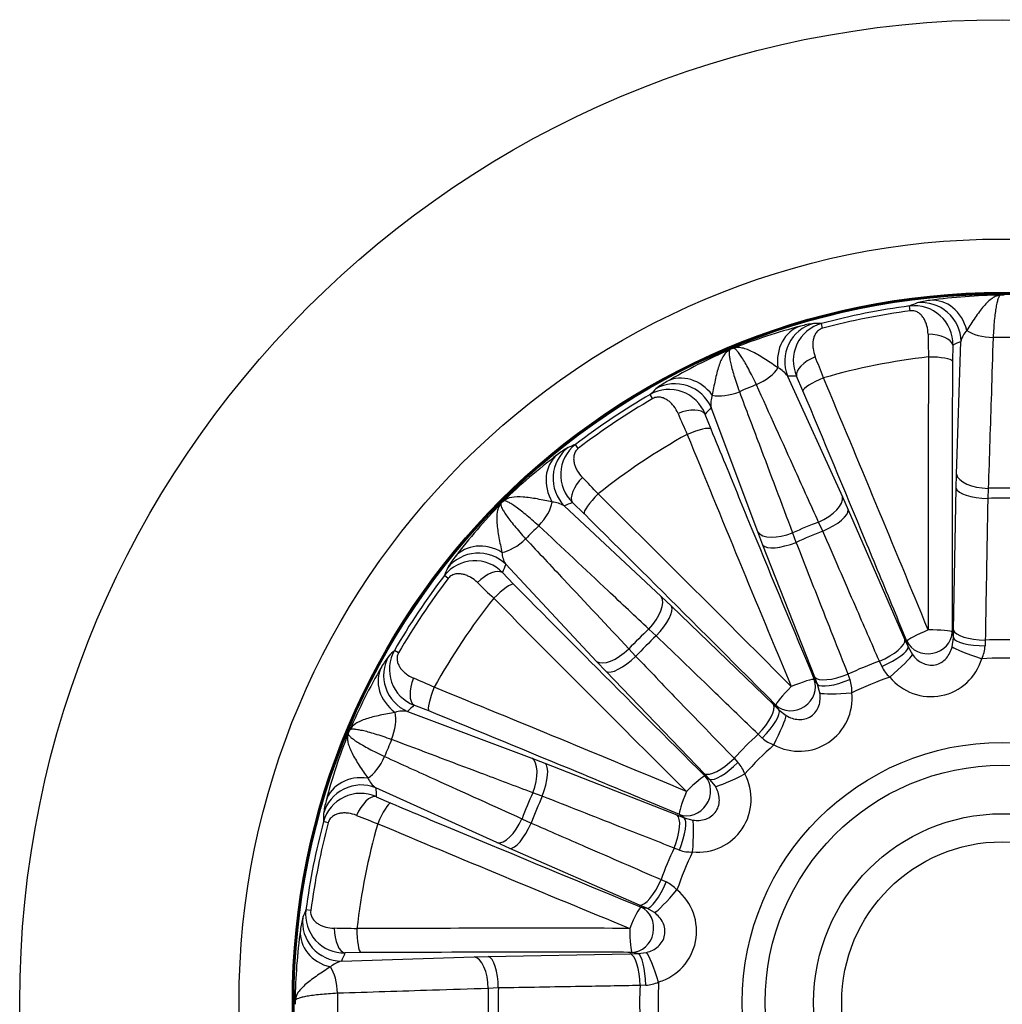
# Model space of a CAD drawing. Header units: millimetres. Extents: x 0 to 1485, y 0 to 1050.
# Tile 9 of 13: x 860 to 985, y 655 to 780. Entities that reach past the tile are written whole.
import ezdxf

# ---------------------------------------------------------------- set-up
doc = ezdxf.new("R2010")
doc.units = ezdxf.units.MM
doc.header["$LTSCALE"] = 5
doc.layers.add('CAP250G', color=7, linetype='Continuous')
doc.layers.add('Default', color=7, linetype='Continuous')

# ---------------------------------------------------------------- blocks, each defined once
blk = doc.blocks.new('SE2')
at = {"layer": 'CAP250G', "color": 7, "linetype": 'Continuous'}
for p, q in [((973.4, 743.45), (973.32, 744.05)), ((962.25, 741.23), (962.09, 741.82)), ((978.81, 739.09), (978.77, 737.06)), ((979.28, 722.66), (979.85, 739.54)), ((957.79, 735.15), (964.77, 719.78)), ((959.74, 733.27), (958.93, 735.14)), ((940.62, 732.27), (940.32, 732.8)), ((947.28, 730.31), (948.03, 728.42)), ((954.01, 715.32), (948.07, 731.13)), ((931.17, 725.95), (930.8, 726.44)), ((979.24, 720.87), (979.28, 722.66)), ((978.89, 702.84), (979.24, 720.87)), ((983.32, 720.86), (983.26, 719.58)), ((931.9, 717.64), (930.43, 719.05)), ((964.77, 719.78), (965.5, 718.14)), ((929.38, 718.64), (941.71, 707.1)), ((965.5, 718.14), (972.72, 701.61)), ((962.28, 715.41), (961.73, 716.57)), ((954.65, 713.65), (954.01, 715.32)), ((958.43, 715.2), (958.86, 714)), ((961.24, 696.86), (954.65, 713.65)), ((921.52, 710.14), (922.93, 708.68)), ((933.48, 698.86), (921.94, 711.2)), ((914.62, 709.4), (914.13, 709.78)), ((941.71, 707.1), (943.01, 705.87)), ((943.01, 705.87), (956, 693.36)), ((941.08, 702.11), (940.13, 702.97)), ((978.73, 702.58), (978.88, 701.84)), ((978.88, 701.84), (978.89, 702.84)), ((972.72, 701.61), (973.11, 700.69)), ((973.11, 700.69), (972.97, 701.43)), ((978.74, 700.72), (978.88, 701.84)), ((982.94, 701.56), (982.91, 700.84)), ((908.3, 699.95), (907.77, 700.26)), ((937.6, 700.45), (938.46, 699.5)), ((973.11, 700.69), (973.67, 699.72)), ((934.71, 697.56), (933.48, 698.86)), ((969.77, 698.23), (969.47, 698.88)), ((947.21, 684.57), (934.71, 697.56)), ((961.19, 696.55), (961.61, 695.93)), ((961.61, 695.93), (961.24, 696.86)), ((965.47, 697.22), (965.72, 696.55)), ((961.9, 694.84), (961.61, 695.93)), ((912.15, 692.55), (910.26, 693.29)), ((956, 693.36), (956.72, 692.66)), ((956.72, 692.66), (956.3, 693.29)), ((956.72, 692.66), (957.61, 691.97)), ((909.44, 692.5), (925.26, 686.56)), ((954.57, 689.1), (954.05, 689.59)), ((925.26, 686.56), (926.93, 685.92)), ((950.99, 686.53), (951.47, 686)), ((926.93, 685.92), (943.72, 679.34)), ((947.91, 683.85), (947.21, 684.57)), ((947.29, 684.27), (947.91, 683.85)), ((948.6, 682.97), (947.91, 683.85)), ((920.8, 675.8), (905.42, 682.78)), ((905.44, 681.65), (907.3, 680.84)), ((926.58, 681.71), (925.37, 682.15)), ((924, 678.84), (925.16, 678.3)), ((943.72, 679.34), (944.65, 678.97)), ((944.65, 678.97), (944.02, 679.39)), ((944.65, 678.97), (945.73, 678.67)), ((899.35, 678.32), (898.75, 678.48)), ((922.44, 675.07), (920.8, 675.8)), ((938.96, 667.86), (922.44, 675.07)), ((944.03, 674.86), (943.36, 675.11)), ((941.7, 671.1), (942.35, 670.81)), ((939.88, 667.46), (938.96, 667.86)), ((939.14, 667.61), (939.88, 667.46)), ((897.13, 667.17), (896.52, 667.25)), ((940.86, 666.9), (939.88, 667.46)), ((901.03, 660.73), (917.91, 661.29)), ((903.52, 661.81), (901.49, 661.77)), ((917.91, 661.29), (919.7, 661.34)), ((919.7, 661.34), (937.73, 661.68)), ((937.73, 661.68), (938.73, 661.7)), ((938.73, 661.7), (938, 661.84)), ((938.73, 661.7), (939.85, 661.84)), ((939.73, 657.66), (939.02, 657.63)), ((920.99, 657.32), (919.71, 657.26))]:
    blk.add_line(p, q, dxfattribs=at)
for radius in [125, 97.1, 90.32, 90.19, 90.1, 33.09, 30.17, 24.01, 20.44]:
    blk.add_circle((985.11, 655.47), radius, dxfattribs=at)
for centre, radius, start, end in [((985.95, 671.34), 74.11, 90.8272, 97.7878), ((985.11, 655.47), 89.97, 89.8549, 90.1451), ((985.11, 655.47), 89.37, 97.5776, 104.9224), ((1013.7, 648.24), 103.97, 112.2901, 112.8516), ((973.92, 739.2), 4.89, 358.6497, 97.028), ((977.23, 733.39), 11.45, 96.6594, 105.04), ((985.11, 655.47), 88.75, 97.5776, 104.9224), ((978.34, 669.56), 74.37, 104.7246, 111.6604), ((963.39, 737.11), 4.88, 105.405, 203.9173), ((962.56, 730.47), 11.45, 97.4605, 105.8401), ((961.45, 637.88), 103.94, 89.6483, 90.21), ((1100.91, 741.43), 125.25, 180.4438, 181.7661), ((982.86, 738.88), 3.09, 137.6627, 167.5586), ((985.11, 655.47), 84.58, 89.207, 90.793), ((979.81, 670.45), 74.11, 113.3272, 120.2878), ((985.11, 655.47), 89.97, 112.3549, 112.6451), ((845.22, 690.57), 125.25, 20.7339, 22.0562), ((985.11, 655.47), 82.64, 96.5244, 105.9756), ((955.26, 733.39), 3.08, 34.9371, 64.8416), ((948.02, 724.44), 11.45, 119.1594, 127.54), ((985.11, 655.47), 84.58, 111.707, 113.293), ((985.11, 655.47), 89.37, 120.0776, 127.4224), ((1014.29, 659.73), 103.97, 134.7901, 135.3516), ((942.73, 728.55), 4.89, 21.1497, 119.528), ((951.11, 731.67), 3.09, 160.1627, 190.0586), ((985.11, 655.47), 88.75, 120.0776, 127.4224), ((1059.2, 779.2), 125.25, 202.9438, 204.2661), ((985.11, 655.47), 82.64, 119.0244, 128.4756), ((933.8, 722.59), 4.88, 127.905, 226.4173), ((969.99, 630.17), 103.94, 112.1483, 112.71), ((973.46, 665.89), 74.37, 127.2246, 134.1604), ((935.58, 716.13), 11.45, 119.9605, 128.3401), ((842.44, 634.37), 125.25, 43.2339, 44.5562), ((985.11, 655.47), 65.42, 88.4341, 91.5659), ((974.48, 667.28), 74.11, 135.8272, 142.7878), ((985.11, 655.47), 89.97, 134.8549, 135.1451), ((927.71, 716.04), 3.08, 57.4371, 87.3416), ((985.11, 655.47), 64.14, 88.3504, 91.6496), ((985.11, 655.47), 65.42, 110.9341, 114.0659), ((985.11, 655.47), 84.58, 134.207, 135.793), ((985.11, 655.47), 64.14, 110.8504, 114.1496), ((924.54, 712.86), 3.09, 182.6627, 212.5586), ((917.99, 706.77), 4.89, 43.6497, 142.028), ((924.44, 705), 11.45, 141.6594, 150.04), ((1010.43, 670.58), 103.97, 157.2901, 157.8516), ((985.11, 655.47), 89.37, 142.5776, 149.9224), ((985.11, 655.47), 88.75, 142.5776, 149.9224), ((1006.21, 798.14), 125.25, 225.4438, 226.7661), ((985.11, 655.47), 82.64, 141.5244, 150.9756), ((985.11, 655.47), 65.42, 133.4341, 136.5659), ((985.11, 655.47), 64.14, 133.3504, 136.6496), ((985.11, 655.47), 46.14, 87.3095, 92.6905), ((980.82, 626.31), 103.94, 134.6483, 135.21), ((912.02, 697.85), 4.88, 150.405, 248.9173), ((978.71, 701.03), 4.21, 334.1354, 357.4574), ((916.13, 692.56), 11.45, 142.4605, 150.8401), ((985.11, 655.47), 46.14, 109.8095, 115.1905), ((976.03, 701.12), 6.75, 219.0782, 343.4218), ((985.11, 655.47), 43.8, 86.5828, 93.4172), ((970.36, 660.64), 74.37, 149.7246, 156.6604), ((973.58, 700.01), 4.21, 205.0462, 228.361), ((861.37, 581.38), 125.25, 65.7339, 67.0562), ((961.76, 695.11), 4.21, 356.6354, 19.9574), ((985.11, 655.47), 43.8, 109.0828, 115.9172), ((959.25, 694.17), 6.75, 241.5782, 5.9218), ((908.91, 689.46), 3.08, 79.9371, 109.8416), ((985.11, 655.47), 89.97, 157.3549, 157.6451), ((970.77, 662.32), 74.11, 158.3272, 165.2878), ((985.11, 655.47), 84.58, 156.707, 158.293), ((985.11, 655.47), 46.14, 132.3095, 137.6905), ((957.42, 692.21), 4.21, 227.5462, 250.861), ((985.11, 655.47), 43.8, 131.5828, 138.4172), ((948.37, 683.16), 4.21, 19.1354, 42.4574), ((907.19, 685.31), 3.09, 205.1627, 235.0586), ((946.41, 681.33), 6.75, 264.0782, 28.4218), ((903.46, 677.18), 4.89, 66.1497, 164.528), ((985.11, 655.47), 65.42, 155.9341, 159.0659), ((985.11, 655.47), 64.14, 155.8504, 159.1496), ((910.11, 678.01), 11.45, 164.1594, 172.54), ((1002.72, 679.12), 103.97, 179.7901, 180.3516), ((950, 795.35), 125.25, 247.9438, 249.2661), ((985.11, 655.47), 89.37, 165.0776, 172.4224), ((985.11, 655.47), 88.75, 165.0776, 172.4224), ((985.11, 655.47), 82.64, 164.0244, 173.4756), ((985.11, 655.47), 46.14, 154.8095, 160.1905), ((985.11, 655.47), 43.8, 154.0828, 160.9172), ((945.46, 678.82), 4.21, 250.0462, 273.361), ((940.57, 666.99), 4.21, 41.6354, 64.9574), ((939.46, 664.55), 6.75, 286.5782, 50.9218), ((907.19, 663.34), 11.45, 164.9605, 173.3401), ((992.3, 626.89), 103.94, 157.1483, 157.71), ((901.36, 666.65), 4.88, 172.905, 271.4173), ((969.5, 654.61), 74.37, 172.2246, 179.1604), ((899.14, 539.66), 125.25, 88.2339, 89.5562), ((901.7, 657.71), 3.08, 102.4371, 132.3416), ((985.11, 655.47), 46.14, 177.3095, 182.6905), ((939.55, 661.87), 4.21, 272.5462, 295.861), ((985.11, 655.47), 43.8, 176.5828, 183.4172), ((985.11, 655.47), 84.58, 179.207, 180.793), ((985.11, 655.47), 65.42, 178.4341, 181.5659), ((985.11, 655.47), 64.14, 178.3504, 181.6496), ((985.11, 655.47), 89.97, 179.8549, 180.1451)]:
    blk.add_arc(centre, radius, start, end, dxfattribs=at)
for centre, major_axis, ratio, start_param, end_param in [((974.87, 739.48), (1.97, -4.6), 0.995625, 1.179866, 2.857648), ((976.42, 739.79), (-0.73, 4.95), 0.8627, 4.821123, 6.2314), ((960.86, 736.7), (-1.21, 4.85), 0.8627, 0.051785, 1.462062), ((962.41, 737.01), (0.06, 5), 0.995625, 0.283945, 1.961727), ((975.82, 739.05), (3, -0.1), 0.46758, 0.097889, 1.63897), ((983.91, 741.89), (4, -0.13), 0.460747, 3.743766, 4.7342), ((1019.14, 655.86), (-96.2, -1.11), 0.953316, -1.161135, -1.149231), ((961.7, 736.25), (2.73, 1.24), 0.46758, 1.502622, 3.043703), ((1014.8, 655.81), (-5.19, 448.98), 0.086391, 1.38668, 1.464821), ((975.78, 737.02), (3, -0.01), 0.182394, 0.087979, 1.592489), ((1017.59, 655.84), (-5.16, 445.99), 0.086391, 1.38668, 1.397853), ((944.81, 730.05), (-2.57, 4.29), 0.8627, 4.821123, 6.2314), ((953.14, 735.77), (-3.64, -1.65), 0.460747, 1.548985, 2.53942), ((953.51, 642.81), (89.3, 35.79), 0.953316, 1.149231, 1.161135), ((943.49, 729.17), (3.58, -3.5), 0.995625, 1.179866, 2.857648), ((962.51, 734.38), (2.77, 1.16), 0.182394, 1.549103, 3.053614), ((957.54, 644.42), (-167.02, 416.79), 0.086391, -1.464821, -1.38668), ((950.93, 734.85), (3.74, 1.41), 0.460747, 3.743766, 4.7342), ((954.95, 643.39), (-165.91, 414.01), 0.086391, -1.433402, -1.38668), ((1017.59, 655.84), (-5.16, 445.99), 0.086391, 1.397853, 1.418017), ((944.54, 729.14), (2.81, 1.05), 0.46758, 0.097889, 1.63897), ((1016.4, 668.86), (-88.45, -37.84), 0.953316, -1.161135, -1.149231), ((945.28, 727.25), (2.78, 1.14), 0.182394, 0.087979, 1.592489), ((1012.41, 667.15), (-176.61, 412.82), 0.086391, 1.38668, 1.464821), ((1014.97, 668.25), (-175.44, 410.07), 0.086391, 1.38668, 1.397853), ((931.63, 721.24), (-2.98, 4.02), 0.8627, 0.051785, 1.462062), ((932.94, 722.12), (-1.86, 4.64), 0.995625, 0.283945, 1.961727), ((1014.97, 668.25), (-175.44, 410.07), 0.086391, 1.397853, 1.418017), ((1017.59, 655.84), (-5.16, 445.99), 0.086391, 1.418017, 1.464821), ((983.27, 722.71), (4, -0.13), 0.460483, 3.239071, 4.740398), ((932.57, 721.14), (2.05, 2.19), 0.46758, 1.502622, 3.043703), ((934.03, 719.73), (2.11, 2.13), 0.182394, 1.549103, 3.053614), ((963.87, 634.72), (-313.81, 321.15), 0.086391, -1.464821, -1.38668), ((983.22, 720.92), (4, -0.08), 0.332979, 3.233341, 4.728334), ((924.84, 717.42), (-2.73, -2.92), 0.460747, 1.548985, 2.53942), ((960.76, 631.68), (68.81, 67.24), 0.953316, 1.149234, 1.161138), ((961.07, 718.29), (-3.64, -1.65), 0.460483, 1.542787, 3.044115), ((961.87, 632.77), (-311.72, 319.01), 0.086391, -1.433402, -1.38668), ((961.8, 716.66), (-3.67, -1.6), 0.332979, 1.554851, 3.049844), ((1014.97, 668.25), (-175.44, 410.07), 0.086391, 1.418017, 1.464821), ((957.68, 716.89), (3.74, 1.41), 0.460483, 3.239071, 4.740398), ((919.34, 708.95), (-4.02, 2.98), 0.8627, 4.821123, 6.2314), ((923.15, 715.73), (2.92, 2.73), 0.460747, 3.743766, 4.7342), ((958.32, 715.21), (3.72, 1.46), 0.332979, 3.233341, 4.728334), ((954.95, 643.39), (-165.91, 414.01), 0.086391, -1.454891, -1.433402), ((918.46, 707.64), (4.64, -1.86), 0.995625, 1.179866, 2.857648), ((919.43, 708), (2.19, 2.05), 0.46758, 0.097889, 1.63897), ((1008.89, 679.81), (-67.24, -68.81), 0.953316, -1.161137, -1.149233), ((920.84, 706.54), (2.13, 2.11), 0.182394, 0.087979, 1.592489), ((1007.81, 678.7), (-319.01, 311.72), 0.086391, 1.38668, 1.397853), ((1005.86, 676.71), (-321.15, 313.81), 0.086391, 1.38668, 1.464821), ((938.86, 704.31), (-2.73, -2.92), 0.460483, 1.542787, 3.044115), ((1007.81, 678.7), (-319.01, 311.72), 0.086391, 1.397853, 1.418017), ((940.16, 703.08), (-2.77, -2.88), 0.332979, 1.554851, 3.049844), ((954.95, 643.39), (-165.91, 414.01), 0.086391, -1.464821, -1.454891), ((961.87, 632.77), (-311.72, 319.01), 0.086391, -1.454891, -1.433402), ((975.74, 702.54), (-2.77, -1.14), 0.105382, 4.69169, 6.196201), ((975.74, 702.54), (2.94, 0.59), 0.904343, 3.345414, 6.079364), ((975.74, 702.54), (3, 0.01), 0.105382, 0.086985, 1.591495), ((982.88, 702.89), (4, -0.08), 0.332673, 3.23333, 4.734371), ((969.02, 700.13), (-3.67, -1.6), 0.332673, 1.548815, 3.049855), ((982.86, 701.89), (4, -0.05), 0.261557, 3.23122, 4.728163), ((936.26, 701.71), (2.92, 2.73), 0.460483, 3.239071, 4.740398), ((969.42, 699.21), (-3.68, -1.57), 0.261557, 1.555023, 3.051966), ((982.47, 699.59), (3.8, -1.24), 0.092627, 3.361762, 4.748902), ((911.4, 697.08), (-3.5, 3.58), 0.995625, 0.283945, 1.961727), ((1007.81, 678.7), (-319.01, 311.72), 0.086391, 1.418017, 1.464821), ((937.49, 700.41), (2.88, 2.77), 0.332979, 3.233341, 4.728334), ((970.66, 697.24), (-3.04, -2.6), 0.092627, 1.534284, 2.921423), ((910.53, 695.76), (-4.29, 2.57), 0.8627, 0.051785, 1.462062), ((911.44, 696.04), (1.05, 2.81), 0.46758, 1.502622, 3.043703), ((961.87, 632.77), (-311.72, 319.01), 0.086391, -1.464821, -1.454891), ((958.44, 695.38), (2.49, 1.67), 0.904343, 3.345414, 6.079364), ((958.44, 695.38), (2.77, 1.15), 0.105382, 0.086985, 1.591495), ((964.9, 698.43), (3.72, 1.46), 0.332673, 3.23333, 4.734371), ((965.27, 697.5), (3.71, 1.49), 0.261557, 3.23122, 4.728163), ((913.33, 695.3), (1.14, 2.78), 0.182394, 1.549103, 3.053614), ((973.43, 628.17), (-412.82, 176.61), 0.086391, -1.464821, -1.38668), ((958.44, 695.38), (-2.13, -2.12), 0.105382, 4.69169, 6.196201), ((965.79, 695.22), (3.99, 0.31), 0.092627, 3.361762, 4.748902), ((971.72, 624.18), (37.84, 88.45), 0.953316, 1.149233, 1.161137), ((972.33, 625.6), (-410.07, 175.44), 0.086391, -1.433402, -1.38668), ((953.15, 690.57), (-2.77, -2.88), 0.332673, 1.548815, 3.049855), ((953.87, 689.88), (-2.79, -2.86), 0.261557, 1.555023, 3.051966), ((905.72, 689.65), (-1.41, -3.74), 0.460747, 1.548985, 2.53942), ((955.77, 688.53), (-1.81, -3.57), 0.092627, 1.534284, 2.921423), ((904.81, 687.44), (1.65, 3.64), 0.460747, 3.743766, 4.7342), ((923.69, 682.9), (-1.41, -3.74), 0.460483, 1.542787, 3.044115), ((950, 687.42), (2.88, 2.77), 0.332673, 3.23333, 4.734371), ((925.36, 682.26), (-1.46, -3.72), 0.332979, 1.554851, 3.049844), ((950.7, 686.71), (2.86, 2.79), 0.261557, 3.23122, 4.728163), ((903.88, 679.71), (-4.85, 1.21), 0.8627, 4.821123, 6.2314), ((972.33, 625.6), (-410.07, 175.44), 0.086391, -1.454891, -1.433402), ((945.2, 682.13), (1.67, 2.49), 0.904343, 3.345414, 6.079364), ((945.2, 682.13), (2.12, 2.13), 0.105382, 0.086985, 1.591495), ((952.05, 684.8), (3.57, 1.81), 0.092627, 3.361762, 4.748902), ((903.57, 678.16), (5, 0.06), 0.995625, 1.179866, 2.857648), ((997.77, 687.06), (-35.79, -89.3), 0.953316, -1.161135, -1.149231), ((904.33, 678.87), (1.24, 2.73), 0.46758, 0.097889, 1.63897), ((945.2, 682.13), (-1.15, -2.77), 0.105382, 4.69169, 6.196201), ((906.19, 678.06), (1.16, 2.77), 0.182394, 0.087979, 1.592489), ((997.19, 685.62), (-414.01, 165.91), 0.086391, 1.38668, 1.397853), ((972.33, 625.6), (-410.07, 175.44), 0.086391, -1.464821, -1.454891), ((997.19, 685.62), (-414.01, 165.91), 0.086391, 1.397853, 1.418017), ((922.28, 679.5), (1.65, 3.64), 0.460483, 3.239071, 4.740398), ((942.15, 675.67), (-1.46, -3.72), 0.332673, 1.548815, 3.049855), ((943.08, 675.31), (-1.49, -3.71), 0.261557, 1.555023, 3.051966), ((996.15, 683.03), (-416.79, 167.02), 0.086391, 1.38668, 1.464821), ((923.92, 678.77), (1.6, 3.67), 0.332979, 3.233341, 4.728334), ((945.35, 674.79), (-0.31, -3.99), 0.092627, 1.534284, 2.921423), ((997.19, 685.62), (-414.01, 165.91), 0.086391, 1.418017, 1.464821), ((940.44, 671.56), (1.6, 3.67), 0.332673, 3.23333, 4.734371), ((941.36, 671.16), (1.57, 3.68), 0.261557, 3.23122, 4.728163), ((943.34, 669.92), (2.6, 3.04), 0.092627, 3.361762, 4.748902), ((938.03, 664.83), (1.14, 2.77), 0.105382, 0.086985, 1.591495), ((938.03, 664.83), (0.59, 2.94), 0.904343, 3.345414, 6.079364), ((901.09, 665.71), (-4.6, 1.97), 0.995625, 0.283945, 1.961727), ((900.79, 664.16), (-4.95, 0.73), 0.8627, 0.051785, 1.462062), ((901.52, 664.76), (-0.1, 3), 0.46758, 1.502622, 3.043703), ((984.76, 625.78), (-448.98, 5.19), 0.086391, -1.464821, -1.38668), ((903.55, 664.8), (-0.01, 3), 0.182394, 1.549103, 3.053614), ((938.03, 664.83), (-0.01, -3), 0.105382, 4.69169, 6.196201), ((984.71, 621.44), (1.11, 96.2), 0.953316, 1.149236, 1.16114), ((984.73, 622.99), (-445.99, 5.16), 0.086391, -1.433402, -1.38668), ((917.87, 657.31), (0.13, -4), 0.460483, 1.542787, 3.044115), ((919.66, 657.35), (0.08, -4), 0.332979, 1.554851, 3.049844), ((984.73, 622.99), (-445.99, 5.16), 0.086391, -1.454891, -1.433402), ((984.73, 622.99), (-445.99, 5.16), 0.086391, -1.464821, -1.454891), ((937.69, 657.7), (0.08, -4), 0.332673, 1.548815, 3.049855), ((938.69, 657.71), (0.05, -4), 0.261557, 1.555023, 3.051966), ((940.99, 658.1), (1.24, -3.8), 0.092627, 1.534284, 2.921423), ((898.69, 656.67), (0.13, -4), 0.460747, 1.548985, 2.53942)]:
    blk.add_ellipse(centre, major_axis=major_axis, ratio=ratio, start_param=start_param, end_param=end_param, dxfattribs=at)
for points, knots in [([(984.88, 745.44), (984.7, 745.42), (984.52, 745.38), (984.17, 745.25), (983.99, 745.15), (983.45, 744.79), (983.1, 744.44), (982.56, 743.81), (982.38, 743.58), (982.01, 743.1), (981.83, 742.84), (981.46, 742.31), (981.28, 742.04), (980.92, 741.49), (980.74, 741.22), (980.58, 740.96)], [0, 0, 0, 0, 0.125, 0.125, 0.25, 0.25, 0.5, 0.5, 0.625, 0.625, 0.75, 0.75, 0.875, 0.875, 1, 1, 1, 1]), ([(984.88, 745.44), (984.83, 745.43), (984.77, 745.38), (984.68, 745.24), (984.63, 745.14), (984.53, 744.89), (984.49, 744.73), (984.39, 744.36), (984.35, 744.15), (984.27, 743.68), (984.23, 743.42), (984.16, 742.86), (984.12, 742.55), (984.03, 741.57), (983.98, 740.84), (983.93, 740.04)], [0, 0, 0, 0, 0.125, 0.125, 0.25, 0.25, 0.375, 0.375, 0.5, 0.5, 0.625, 0.625, 0.75, 0.75, 1, 1, 1, 1]), ([(975.66, 740.46), (975.66, 740.84), (975.61, 741.19), (975.47, 741.69), (975.42, 741.85), (975.29, 742.16), (975.22, 742.31), (975.05, 742.58), (974.95, 742.72), (974.74, 742.96), (974.62, 743.07), (974.34, 743.26), (974.19, 743.34), (973.92, 743.43), (973.82, 743.44), (973.62, 743.46), (973.51, 743.46), (973.4, 743.45)], [0, 0, 0, 0, 0.25, 0.25, 0.375, 0.375, 0.5, 0.5, 0.625, 0.625, 0.75, 0.75, 0.875, 0.875, 0.9375, 0.9375, 1, 1, 1, 1]), ([(962.25, 741.23), (962.15, 741.2), (962.05, 741.16), (961.87, 741.07), (961.78, 741.01), (961.56, 740.83), (961.45, 740.7), (961.27, 740.41), (961.2, 740.27), (961.1, 739.96), (961.06, 739.8), (961.01, 739.48), (961, 739.32), (961, 738.98), (961.01, 738.81), (961.08, 738.3), (961.17, 737.95), (961.31, 737.61)], [0, 0, 0, 0, 0.0625, 0.0625, 0.125, 0.125, 0.25, 0.25, 0.375, 0.375, 0.5, 0.5, 0.625, 0.625, 0.75, 0.75, 1, 1, 1, 1]), ([(983.93, 740.04), (983.86, 737.68), (983.78, 735.31), (983.71, 732.95), (983.58, 728.92), (983.45, 724.89), (983.32, 720.86)], [0, 0, 0, 0, 0.370027, 0.370027, 0.370027, 1, 1, 1, 1]), ([(950.47, 738.5), (950.31, 738.42), (950.16, 738.32), (949.88, 738.05), (949.75, 737.9), (949.4, 737.35), (949.2, 736.9), (948.95, 736.11), (948.87, 735.83), (948.71, 735.24), (948.64, 734.93), (948.51, 734.31), (948.44, 733.98), (948.32, 733.34), (948.26, 733.02), (948.21, 732.72)], [0, 0, 0, 0, 0.125, 0.125, 0.25, 0.25, 0.5, 0.5, 0.625, 0.625, 0.75, 0.75, 0.875, 0.875, 1, 1, 1, 1]), ([(950.47, 738.5), (950.42, 738.47), (950.39, 738.41), (950.35, 738.24), (950.35, 738.13), (950.36, 737.86), (950.37, 737.7), (950.43, 737.32), (950.47, 737.11), (950.58, 736.65), (950.64, 736.39), (950.79, 735.84), (950.87, 735.54), (951.16, 734.6), (951.39, 733.91), (951.66, 733.16)], [0, 0, 0, 0, 0.125, 0.125, 0.25, 0.25, 0.375, 0.375, 0.5, 0.5, 0.625, 0.625, 0.75, 0.75, 1, 1, 1, 1]), ([(956.57, 736.18), (956.32, 736.36), (956.05, 736.55), (955.51, 736.91), (955.24, 737.09), (954.7, 737.44), (954.43, 737.61), (953.91, 737.92), (953.65, 738.06), (952.91, 738.44), (952.45, 738.62), (951.61, 738.8), (951.23, 738.79), (950.89, 738.68)], [0, 0, 0, 0, 0.125, 0.125, 0.25, 0.25, 0.375, 0.375, 0.5, 0.5, 0.75, 0.75, 1, 1, 1, 1]), ([(953.82, 734.05), (953.48, 734.78), (953.15, 735.43), (952.69, 736.29), (952.54, 736.57), (952.25, 737.06), (952.12, 737.29), (951.86, 737.69), (951.74, 737.87), (951.52, 738.17), (951.42, 738.3), (951.23, 738.5), (951.15, 738.57), (951, 738.67), (950.94, 738.68), (950.89, 738.68)], [0, 0, 0, 0, 0.25, 0.25, 0.375, 0.375, 0.5, 0.5, 0.625, 0.625, 0.75, 0.75, 0.875, 0.875, 1, 1, 1, 1]), ([(961.73, 716.57), (960.76, 718.73), (959.78, 720.88), (958.81, 723.04), (957.15, 726.71), (955.48, 730.38), (953.82, 734.05)], [0, 0, 0, 0, 0.370027, 0.370027, 0.370027, 1, 1, 1, 1]), ([(951.66, 733.16), (952.49, 730.94), (953.33, 728.73), (954.16, 726.51), (955.58, 722.74), (957.01, 718.97), (958.43, 715.2)], [0, 0, 0, 0, 0.370027, 0.370027, 0.370027, 1, 1, 1, 1]), ([(943.85, 730.38), (943.71, 730.72), (943.53, 731.03), (943.21, 731.44), (943.1, 731.57), (942.86, 731.8), (942.74, 731.91), (942.48, 732.1), (942.34, 732.19), (942.05, 732.33), (941.9, 732.39), (941.57, 732.46), (941.39, 732.48), (941.11, 732.45), (941.01, 732.43), (940.82, 732.37), (940.72, 732.33), (940.62, 732.27)], [0, 0, 0, 0, 0.25, 0.25, 0.375, 0.375, 0.5, 0.5, 0.625, 0.625, 0.75, 0.75, 0.875, 0.875, 0.9375, 0.9375, 1, 1, 1, 1]), ([(931.17, 725.95), (931.09, 725.89), (931.01, 725.82), (930.88, 725.66), (930.82, 725.57), (930.69, 725.33), (930.64, 725.16), (930.58, 724.83), (930.57, 724.66), (930.59, 724.34), (930.62, 724.18), (930.69, 723.87), (930.75, 723.71), (930.87, 723.4), (930.95, 723.25), (931.21, 722.8), (931.42, 722.51), (931.69, 722.25)], [0, 0, 0, 0, 0.0625, 0.0625, 0.125, 0.125, 0.25, 0.25, 0.375, 0.375, 0.5, 0.5, 0.625, 0.625, 0.75, 0.75, 1, 1, 1, 1]), ([(921.33, 718.92), (921.21, 718.79), (921.11, 718.63), (920.96, 718.29), (920.9, 718.09), (920.78, 717.46), (920.77, 716.97), (920.84, 716.14), (920.87, 715.85), (920.96, 715.24), (921.01, 714.93), (921.12, 714.3), (921.19, 713.98), (921.32, 713.34), (921.39, 713.02), (921.46, 712.72)], [0, 0, 0, 0, 0.125, 0.125, 0.25, 0.25, 0.5, 0.5, 0.625, 0.625, 0.75, 0.75, 0.875, 0.875, 1, 1, 1, 1]), ([(921.33, 718.92), (921.3, 718.88), (921.29, 718.81), (921.32, 718.64), (921.36, 718.54), (921.47, 718.29), (921.55, 718.15), (921.75, 717.82), (921.86, 717.64), (922.14, 717.26), (922.29, 717.04), (922.64, 716.59), (922.84, 716.35), (923.46, 715.59), (923.94, 715.04), (924.47, 714.44)], [0, 0, 0, 0, 0.125, 0.125, 0.25, 0.25, 0.375, 0.375, 0.5, 0.5, 0.625, 0.625, 0.75, 0.75, 1, 1, 1, 1]), ([(927.86, 719.12), (927.55, 719.19), (927.24, 719.26), (926.6, 719.39), (926.28, 719.45), (925.64, 719.57), (925.33, 719.62), (924.73, 719.7), (924.44, 719.74), (923.61, 719.8), (923.12, 719.79), (922.27, 719.63), (921.92, 719.48), (921.65, 719.25)], [0, 0, 0, 0, 0.125, 0.125, 0.25, 0.25, 0.375, 0.375, 0.5, 0.5, 0.75, 0.75, 1, 1, 1, 1]), ([(926.13, 716.1), (925.54, 716.64), (924.99, 717.11), (924.23, 717.74), (923.98, 717.93), (923.53, 718.28), (923.32, 718.44), (922.93, 718.71), (922.75, 718.83), (922.43, 719.03), (922.28, 719.1), (922.04, 719.22), (921.93, 719.25), (921.76, 719.28), (921.69, 719.28), (921.65, 719.25)], [0, 0, 0, 0, 0.25, 0.25, 0.375, 0.375, 0.5, 0.5, 0.625, 0.625, 0.75, 0.75, 0.875, 0.875, 1, 1, 1, 1]), ([(983.26, 719.58), (983.21, 717.07), (983.17, 714.56), (983.12, 712.04), (983.06, 708.55), (983, 705.05), (982.94, 701.56)], [0, 0, 0, 0, 0.418378, 0.418378, 0.418378, 1, 1, 1, 1]), ([(940.13, 702.97), (938.4, 704.59), (936.68, 706.21), (934.95, 707.83), (932.01, 710.59), (929.07, 713.35), (926.13, 716.1)], [0, 0, 0, 0, 0.370027, 0.370027, 0.370027, 1, 1, 1, 1]), ([(969.47, 698.88), (968.47, 701.18), (967.46, 703.49), (966.46, 705.79), (965.07, 709), (963.67, 712.21), (962.28, 715.41)], [0, 0, 0, 0, 0.418378, 0.418378, 0.418378, 1, 1, 1, 1]), ([(924.47, 714.44), (926.09, 712.72), (927.71, 710.99), (929.33, 709.26), (932.09, 706.32), (934.84, 703.39), (937.6, 700.45)], [0, 0, 0, 0, 0.370027, 0.370027, 0.370027, 1, 1, 1, 1]), ([(958.86, 714), (959.78, 711.66), (960.7, 709.32), (961.63, 706.98), (962.91, 703.72), (964.19, 700.47), (965.47, 697.22)], [0, 0, 0, 0, 0.418378, 0.418378, 0.418378, 1, 1, 1, 1]), ([(918.33, 708.89), (918.06, 709.15), (917.78, 709.37), (917.33, 709.63), (917.17, 709.7), (916.87, 709.83), (916.71, 709.88), (916.39, 709.96), (916.23, 709.98), (915.91, 710), (915.75, 710), (915.42, 709.94), (915.25, 709.89), (915, 709.75), (914.92, 709.7), (914.76, 709.57), (914.69, 709.49), (914.62, 709.4)], [0, 0, 0, 0, 0.25, 0.25, 0.375, 0.375, 0.5, 0.5, 0.625, 0.625, 0.75, 0.75, 0.875, 0.875, 0.9375, 0.9375, 1, 1, 1, 1]), ([(954.05, 689.59), (952.24, 691.34), (950.43, 693.08), (948.62, 694.83), (946.11, 697.26), (943.59, 699.68), (941.08, 702.11)], [0, 0, 0, 0, 0.418378, 0.418378, 0.418378, 1, 1, 1, 1]), ([(973.67, 699.72), (974, 699.27), (974.42, 698.9), (975.42, 698.41), (976, 698.31), (977.12, 698.53), (977.62, 698.84), (978.35, 699.68), (978.6, 700.19), (978.74, 700.72)], [0, 0, 0, 0, 0.25, 0.25, 0.5, 0.5, 0.75, 0.75, 1, 1, 1, 1]), ([(908.3, 699.95), (908.25, 699.86), (908.21, 699.76), (908.15, 699.56), (908.13, 699.46), (908.1, 699.18), (908.12, 699.01), (908.19, 698.68), (908.25, 698.53), (908.39, 698.24), (908.47, 698.1), (908.66, 697.84), (908.77, 697.71), (909, 697.48), (909.13, 697.36), (909.54, 697.05), (909.85, 696.87), (910.2, 696.72)], [0, 0, 0, 0, 0.0625, 0.0625, 0.125, 0.125, 0.25, 0.25, 0.375, 0.375, 0.5, 0.5, 0.625, 0.625, 0.75, 0.75, 1, 1, 1, 1]), ([(938.46, 699.5), (940.21, 697.69), (941.96, 695.88), (943.7, 694.07), (946.13, 691.56), (948.56, 689.04), (950.99, 686.53)], [0, 0, 0, 0, 0.418378, 0.418378, 0.418378, 1, 1, 1, 1]), ([(957.61, 691.97), (958.08, 691.69), (958.62, 691.5), (959.72, 691.44), (960.3, 691.57), (961.24, 692.2), (961.59, 692.68), (961.95, 693.73), (961.98, 694.29), (961.9, 694.84)], [0, 0, 0, 0, 0.25, 0.25, 0.5, 0.5, 0.75, 0.75, 1, 1, 1, 1]), ([(907.86, 692.36), (907.55, 692.31), (907.23, 692.26), (906.59, 692.13), (906.27, 692.07), (905.64, 691.93), (905.33, 691.86), (904.74, 691.71), (904.46, 691.63), (903.67, 691.37), (903.22, 691.17), (902.5, 690.7), (902.23, 690.43), (902.07, 690.11)], [0, 0, 0, 0, 0.125, 0.125, 0.25, 0.25, 0.375, 0.375, 0.5, 0.5, 0.75, 0.75, 1, 1, 1, 1]), ([(907.42, 688.92), (906.66, 689.18), (905.97, 689.41), (905.03, 689.7), (904.73, 689.79), (904.18, 689.94), (903.93, 690), (903.46, 690.1), (903.25, 690.14), (902.88, 690.2), (902.71, 690.22), (902.44, 690.23), (902.33, 690.22), (902.16, 690.18), (902.1, 690.15), (902.07, 690.11)], [0, 0, 0, 0, 0.25, 0.25, 0.375, 0.375, 0.5, 0.5, 0.625, 0.625, 0.75, 0.75, 0.875, 0.875, 1, 1, 1, 1]), ([(901.9, 689.69), (901.84, 689.52), (901.81, 689.34), (901.8, 688.96), (901.82, 688.76), (901.96, 688.12), (902.14, 687.67), (902.51, 686.92), (902.66, 686.67), (902.97, 686.14), (903.13, 685.88), (903.48, 685.34), (903.66, 685.06), (904.03, 684.52), (904.21, 684.26), (904.39, 684)], [0, 0, 0, 0, 0.125, 0.125, 0.25, 0.25, 0.5, 0.5, 0.625, 0.625, 0.75, 0.75, 0.875, 0.875, 1, 1, 1, 1]), ([(901.9, 689.69), (901.89, 689.64), (901.91, 689.57), (902, 689.43), (902.07, 689.34), (902.27, 689.16), (902.4, 689.06), (902.71, 688.83), (902.88, 688.71), (903.29, 688.46), (903.51, 688.32), (904.01, 688.04), (904.28, 687.88), (905.15, 687.42), (905.8, 687.1), (906.52, 686.75)], [0, 0, 0, 0, 0.125, 0.125, 0.25, 0.25, 0.375, 0.375, 0.5, 0.5, 0.625, 0.625, 0.75, 0.75, 1, 1, 1, 1]), ([(925.37, 682.15), (923.16, 682.98), (920.94, 683.82), (918.73, 684.65), (914.96, 686.07), (911.19, 687.5), (907.42, 688.92)], [0, 0, 0, 0, 0.370027, 0.370027, 0.370027, 1, 1, 1, 1]), ([(906.52, 686.75), (908.68, 685.78), (910.83, 684.8), (912.99, 683.82), (916.66, 682.16), (920.33, 680.5), (924, 678.84)], [0, 0, 0, 0, 0.370027, 0.370027, 0.370027, 1, 1, 1, 1]), ([(945.73, 678.67), (946.28, 678.59), (946.85, 678.62), (947.89, 678.98), (948.38, 679.33), (949.01, 680.27), (949.14, 680.84), (949.07, 681.95), (948.89, 682.49), (948.6, 682.97)], [0, 0, 0, 0, 0.25, 0.25, 0.5, 0.5, 0.75, 0.75, 1, 1, 1, 1]), ([(943.36, 675.11), (941.02, 676.03), (938.68, 676.95), (936.34, 677.87), (933.08, 679.15), (929.83, 680.43), (926.58, 681.71)], [0, 0, 0, 0, 0.418378, 0.418378, 0.418378, 1, 1, 1, 1]), ([(902.97, 679.27), (902.62, 679.41), (902.28, 679.5), (901.76, 679.57), (901.59, 679.58), (901.26, 679.58), (901.09, 679.56), (900.77, 679.51), (900.62, 679.48), (900.31, 679.37), (900.16, 679.3), (899.88, 679.12), (899.74, 679.01), (899.56, 678.79), (899.51, 678.71), (899.41, 678.53), (899.37, 678.43), (899.35, 678.32)], [0, 0, 0, 0, 0.25, 0.25, 0.375, 0.375, 0.5, 0.5, 0.625, 0.625, 0.75, 0.75, 0.875, 0.875, 0.9375, 0.9375, 1, 1, 1, 1]), ([(925.16, 678.3), (927.47, 677.29), (929.78, 676.29), (932.08, 675.29), (935.29, 673.89), (938.49, 672.5), (941.7, 671.1)], [0, 0, 0, 0, 0.418378, 0.418378, 0.418378, 1, 1, 1, 1]), ([(897.13, 667.17), (897.11, 667.07), (897.11, 666.96), (897.13, 666.76), (897.15, 666.66), (897.23, 666.39), (897.31, 666.23), (897.51, 665.96), (897.62, 665.84), (897.86, 665.62), (897.99, 665.53), (898.27, 665.36), (898.41, 665.29), (898.72, 665.16), (898.88, 665.1), (899.38, 664.97), (899.74, 664.92), (900.11, 664.91)], [0, 0, 0, 0, 0.0625, 0.0625, 0.125, 0.125, 0.25, 0.25, 0.375, 0.375, 0.5, 0.5, 0.625, 0.625, 0.75, 0.75, 1, 1, 1, 1]), ([(939.85, 661.84), (940.39, 661.97), (940.9, 662.22), (941.72, 662.95), (942.04, 663.46), (942.26, 664.57), (942.17, 665.15), (941.68, 666.15), (941.3, 666.57), (940.86, 666.9)], [0, 0, 0, 0, 0.25, 0.25, 0.5, 0.5, 0.75, 0.75, 1, 1, 1, 1]), ([(899.62, 659.99), (899.35, 659.83), (899.08, 659.65), (898.54, 659.29), (898.26, 659.11), (897.74, 658.75), (897.48, 658.56), (896.99, 658.2), (896.76, 658.02), (896.13, 657.47), (895.79, 657.12), (895.3, 656.41), (895.16, 656.05), (895.14, 655.7)], [0, 0, 0, 0, 0.125, 0.125, 0.25, 0.25, 0.375, 0.375, 0.5, 0.5, 0.75, 0.75, 1, 1, 1, 1]), ([(939.02, 657.63), (936.5, 657.59), (933.99, 657.55), (931.48, 657.5), (927.98, 657.44), (924.49, 657.38), (920.99, 657.32)], [0, 0, 0, 0, 0.418378, 0.418378, 0.418378, 1, 1, 1, 1]), ([(900.53, 656.64), (899.73, 656.6), (899.01, 656.55), (898.03, 656.45), (897.72, 656.42), (897.15, 656.34), (896.89, 656.3), (896.42, 656.22), (896.21, 656.18), (895.84, 656.09), (895.69, 656.04), (895.43, 655.95), (895.33, 655.9), (895.19, 655.8), (895.15, 655.75), (895.14, 655.7)], [0, 0, 0, 0, 0.25, 0.25, 0.375, 0.375, 0.5, 0.5, 0.625, 0.625, 0.75, 0.75, 0.875, 0.875, 1, 1, 1, 1]), ([(919.71, 657.26), (917.34, 657.18), (914.98, 657.11), (912.61, 657.03), (908.59, 656.9), (904.56, 656.77), (900.53, 656.64)], [0, 0, 0, 0, 0.370027, 0.370027, 0.370027, 1, 1, 1, 1])]:
    blk.add_open_spline(points, degree=3, knots=knots, dxfattribs=at)

msp = doc.modelspace()

# ---------------------------------------------------------------- block references
at = {"layer": 'Default'}
msp.add_blockref('SE2', (0, 0), dxfattribs=at)

doc.saveas('drawing.dxf')
